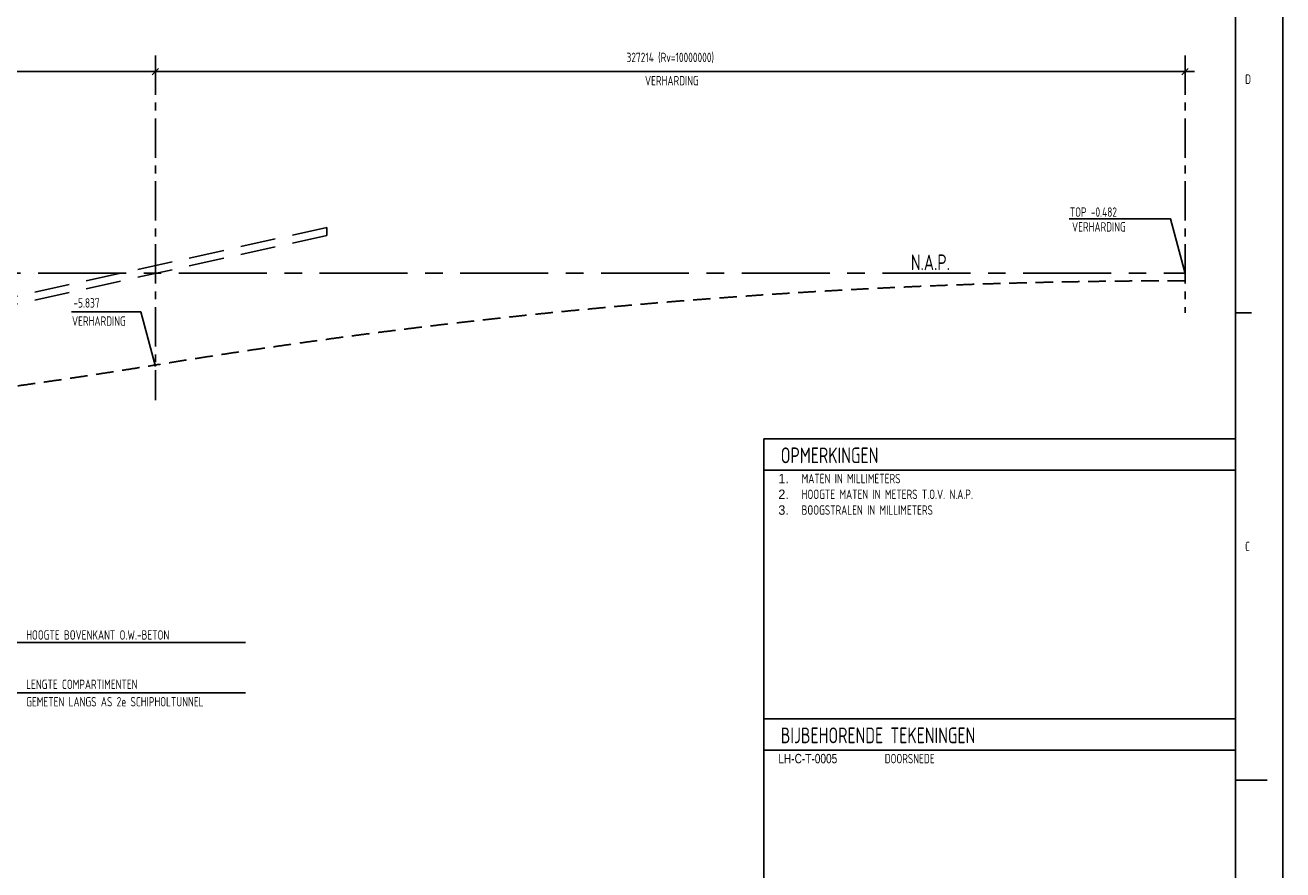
# Model space of a CAD drawing. Extents: x 0 to 1189000, y 0 to 841000.
# Tile 19 of 20: x 789293 to 1189000, y 268463 to 536926. Entities that reach past the tile are written whole.
import ezdxf
from ezdxf.enums import TextEntityAlignment as Align

# ---------------------------------------------------------------- set-up
doc = ezdxf.new("R2010")
doc.units = 0
doc.header["$LTSCALE"] = 10000
doc.header["$MEASUREMENT"] = 0
for name, pattern in [('CENTER', [2, 1.25, -0.25, 0.25, -0.25]), ('DASHED', [0.75, 0.5, -0.25]), ('HIDDEN', [0.375, 0.25, -0.125])]:
    doc.linetypes.add(name, pattern=pattern)
doc.layers.get('0').update_dxf_attribs({"linetype": 'CONTINUOUS'})
doc.layers.get('DEFPOINTS').update_dxf_attribs({"linetype": 'CONTINUOUS'})
for name, color, linetype in [('101', 7, 'CONTINUOUS'), ('102', 2, 'CONTINUOUS'), ('103', 4, 'CONTINUOUS'), ('132', 2, 'CONTINUOUS'), ('133', 4, 'CONTINUOUS'), ('142', 2, 'CONTINUOUS'), ('143', 4, 'CONTINUOUS'), ('3001', 7, 'CONTINUOUS'), ('3081', 7, 'CONTINUOUS'), ('3082', 2, 'CONTINUOUS'), ('3083', 4, 'CONTINUOUS'), ('3091', 7, 'CONTINUOUS')]:
    doc.layers.add(name, color=color, linetype=linetype)
doc.styles.add('ISO', font='ISO', dxfattribs={"width": 0.8})
doc.styles.get("Standard").update_dxf_attribs({"font": 'SIMPLEX.SHX'})
doc.styles.add('STENEQ', font='STENEQ', dxfattribs={"width": 0.8})
doc.dimstyles.get("Standard").update_dxf_attribs({"dimtxt": 0.18, "dimasz": 0.18, "dimexe": 0.18, "dimexo": 0.0625, "dimgap": 0.09, "dimtad": 0, "dimtih": 1, "dimtoh": 1, "dimdec": 4, "dimzin": 0, "dimtxsty": 'STANDARD', "dimcen": 0.09, "dimazin": 3, "dimtfac": 1, "dimtdec": 4, "dimtofl": 0, "dimtmove": 0, "dimatfit": 3, "dimtolj": 1, "dimtzin": 0})

# ---------------------------------------------------------------- blocks, each defined once
blk = doc.blocks.new('DIMTICK')
at = {"color": 2}
blk.add_line((-1, -1), (1, 1), dxfattribs=at)
for p, q in [((3, 0), (-1, 0)), ((0, -3), (0, 3))]:
    blk.add_line(p, q)
blk = doc.blocks.new('*D22')
at = {"color": 0, "linetype": 'BYBLOCK'}
blk.add_line((717437, 324709), (779887, 324709), dxfattribs=at)
at = {"layer": 'DEFPOINTS', "color": 0, "linetype": 'BYBLOCK'}
for p in [(716437, 324543), (780887, 324709), (780887, 324543)]:
    blk.add_point(p, dxfattribs=at)
at = {"color": 0, "linetype": 'BYBLOCK', "xscale": 1000, "yscale": 1000, "zscale": 1000, "rotation": 180}
blk.add_blockref('DIMTICK', (716437, 324709), dxfattribs=at)
at = {"color": 0, "linetype": 'BYBLOCK', "xscale": 1000, "yscale": 1000, "zscale": 1000}
blk.add_blockref('DIMTICK', (780887, 324709), dxfattribs=at)
at = {"color": 2, "linetype": 'BYBLOCK', "style": 'ISO', "width": 0.8}
blk.add_text('64450', height=3000, dxfattribs=at).set_placement((748662, 327708), align=Align.CENTER)
blk = doc.blocks.new('*D39')
at = {"color": 0, "linetype": 'BYBLOCK'}
blk.add_line((537218, 522169), (829710, 522169), dxfattribs=at)
at = {"layer": 'DEFPOINTS', "color": 0, "linetype": 'BYBLOCK'}
for p in [(536218, 522169), (830710, 522169), (830710, 522169)]:
    blk.add_point(p, dxfattribs=at)
at = {"color": 0, "linetype": 'BYBLOCK', "xscale": 1000, "yscale": 1000, "zscale": 1000, "rotation": 180}
blk.add_blockref('DIMTICK', (536218, 522169), dxfattribs=at)
at = {"color": 0, "linetype": 'BYBLOCK', "xscale": 1000, "yscale": 1000, "zscale": 1000}
blk.add_blockref('DIMTICK', (830710, 522169), dxfattribs=at)
at = {"color": 2, "linetype": 'BYBLOCK', "style": 'ISO', "width": 0.8}
blk.add_text('294492 (Rv=9000000)', height=3000, dxfattribs=at).set_placement((683464, 525168), align=Align.CENTER)
blk = doc.blocks.new('*D38')
at = {"color": 0, "linetype": 'BYBLOCK'}
blk.add_line((831710, 522169), (1156923, 522169), dxfattribs=at)
at = {"layer": 'DEFPOINTS', "color": 0, "linetype": 'BYBLOCK'}
for p in [(830710, 522169), (1157923, 522169), (1157923, 522169)]:
    blk.add_point(p, dxfattribs=at)
at = {"color": 0, "linetype": 'BYBLOCK', "xscale": 1000, "yscale": 1000, "zscale": 1000, "rotation": 180}
blk.add_blockref('DIMTICK', (830710, 522169), dxfattribs=at)
at = {"color": 0, "linetype": 'BYBLOCK', "xscale": 1000, "yscale": 1000, "zscale": 1000}
blk.add_blockref('DIMTICK', (1157923, 522169), dxfattribs=at)
at = {"color": 2, "linetype": 'BYBLOCK', "style": 'ISO', "width": 0.8}
blk.add_text('327214 (Rv=10000000)', height=3000, dxfattribs=at).set_placement((994317, 525168), align=Align.CENTER)
blk = doc.blocks.new('VERTALIG')
at = {"layer": '3001', "linetype": 'DASHED'}
for p, q in [((348917, 15853), (244669, 11238)), ((348917, 15353), (244669, 10738))]:
    blk.add_line(p, q, dxfattribs=at)
at = {"layer": '3001'}
blk.add_line((348917, 15353), (348917, 15853), dxfattribs=at)
at = {"layer": '3001', "linetype": 'CENTER'}
blk.add_line((-234725, 12956), (621705, 12956), dxfattribs=at)
at = {"layer": '3001', "linetype": 'HIDDEN'}
for centre, radius, start, end in [((621705, -9987526), 10000000, 90.0000019, 91.875129), ((0, 9002300), 9000000, 270, 271.875129)]:
    blk.add_arc(centre, radius, start, end, dxfattribs=at)
blk = doc.blocks.new('SHEET_A0')
at = {"layer": '101'}
for p, q in [((1174, 445.5), (1179, 445.5)), ((1174, 297), (1184, 297))]:
    blk.add_line(p, q, dxfattribs=at)
blk.add_lwpolyline([(0, 0), (1189, 0), (1189, 841), (0, 841)], close=True, dxfattribs=at)
at = {"layer": '103'}
blk.add_lwpolyline([(15, 15), (1174, 15), (1174, 816), (15, 816)], close=True, dxfattribs=at)
at = {"layer": '101', "style": 'ISO', "width": 0.8}
for p in [(1046, 214.2), (1046, 204.2), (1046, 194.2), (1046, 184.2), (1046, 174.2), (1046, 164.2)]:
    blk.add_attdef('DATUM', text='', height=2.5, dxfattribs=at).set_placement(p, align=Align.CENTER)
blk.add_attdef('NAAM', (1039.21, 19.42), '', height=2.5, dxfattribs=at)
at = {"layer": '102', "style": 'ISO', "width": 0.8}
for s, p in [('D', (1177, 518.25)), ('C', (1177, 369.75))]:
    blk.add_text(s, height=3, dxfattribs=at).set_placement(p)
for tag, height, p in [('DOS_NR', 3.5, (80, 809.25)), ('REV.', 2.5, (1030, 214.2)), ('REV.', 2.5, (1030, 204.2)), ('REV.', 2.5, (1030, 194.2)), ('REV.', 2.5, (1030, 184.2)), ('REV.', 2.5, (1030, 174.2)), ('REV.', 2.5, (1030, 164.2))]:
    blk.add_attdef(tag, text='', height=height, dxfattribs=at).set_placement(p, align=Align.CENTER)
for tag, p, height in [('OMSCHRIJVING', (1060, 214.2), 2.5), ('OMSCHRIJVING', (1060, 204.2), 2.5), ('OMSCHRIJVING', (1060, 194.2), 2.5), ('OMSCHRIJVING', (1060, 184.2), 2.5), ('OMSCHRIJVING', (1060, 174.2), 2.5), ('OMSCHRIJVING', (1060, 164.2), 2.5), ('SCHAAL', (1162.23, 44.76), 3)]:
    blk.add_attdef(tag, p, '', height=height, dxfattribs=at)
at = {"layer": '103', "style": 'ISO', "width": 0.8}
for tag, p in [('ONDERDEEL', (1053.97, 49.76)), ('ONDERDEEL', (1053.97, 41.26)), ('ONDERDEEL', (1053.97, 32.76)), ('TEKENINGNUMMER', (1078.12, 19.42))]:
    blk.add_attdef(tag, p, '', height=5, dxfattribs=at)

msp = doc.modelspace()

# ---------------------------------------------------------------- linework, layer by layer
at = {"layer": '103'}
msp.add_line((1024000, 221500), (1024000, 405500), dxfattribs=at)
at = {"layer": '133'}
for p, q in [((1174000, 405500), (1024000, 405500)), ((1174000, 395500), (1024000, 395500))]:
    msp.add_line(p, q, dxfattribs=at)
at = {"layer": '143'}
for p, q in [((1174000, 316500), (1024000, 316500)), ((1174000, 306500), (1024000, 306500))]:
    msp.add_line(p, q, dxfattribs=at)
at = {"layer": '3081', "linetype": 'CENTER'}
for p, q in [((830710.31635, 527291.59541), (830710.31635, 417702.40074)), ((1157923.31635, 527291.59541), (1157923.31635, 445526.16849))]:
    msp.add_line(p, q, dxfattribs=at)
at = {"layer": '3081'}
msp.add_line((859335.1197, 340708.843), (294746.15455, 340708.843), dxfattribs=at)
for points in [[(1157923.31635, 457999.74606), (1153264.57354, 475386.41093), (1121133.66646, 475386.41093)], [(830710.31635, 428401.88665), (826051.57354, 445788.55152), (803975.48857, 445788.55152)]]:
    msp.add_lwpolyline(points, dxfattribs=at)
at = {"layer": '3091'}
msp.add_line((783887.31635, 324708.843), (859335.1197, 324708.843), dxfattribs=at)

# ---------------------------------------------------------------- block references
at = {"xscale": 1000, "yscale": 1000, "zscale": 1000}
msp.add_blockref('SHEET_A0', (0, 0), dxfattribs=at)
at = {"yscale": 5}
msp.add_blockref('VERTALIG', (536218.31635, 393321.76588), dxfattribs=at)

# ---------------------------------------------------------------- texts
at = {"layer": '132', "style": 'STENEQ'}
for s, p in [('1.', (1028663.17219, 391319.11616)), ('2.', (1028663.17219, 386319.11616)), ('3.', (1028663.17219, 381319.11616))]:
    msp.add_text(s, height=3000, dxfattribs=at).set_placement(p)
at = {"layer": '132', "style": 'ISO', "width": 0.8}
for s, p in [('MATEN IN MILLIMETERS', (1036065.84569, 391319.11616)), ('HOOGTE MATEN IN METERS T.O.V. N.A.P.', (1036065.84569, 386319.11616)), ('BOOGSTRALEN IN MILLIMETERS', (1036065.84569, 381319.11616))]:
    msp.add_text(s, height=3000, dxfattribs=at).set_placement(p)
at = {"layer": '133', "style": 'ISO', "width": 0.8}
msp.add_text('OPMERKINGEN', height=5000, dxfattribs=at).set_placement((1029425.21211, 397703.31474))
at = {"layer": '142', "width": 0.8}
for s, style, p in [('LH-C-T-0005', 'STENEQ', (1028663.17219, 302319.11616)), ('DOORSNEDE', 'ISO', (1062483.22957, 302319.11616))]:
    msp.add_text(s, height=3000, dxfattribs=dict(at, style=style)).set_placement(p)
at = {"layer": '143', "style": 'ISO', "width": 0.8}
msp.add_text('BIJBEHORENDE TEKENINGEN', height=5000, dxfattribs=at).set_placement((1029425.21211, 308703.31474))
at = {"layer": '3082', "style": 'ISO', "width": 0.8}
for s, p in [('VERHARDING', (986276.75402, 517777.91053)), ('TOP -0.482', (1121286.33734, 476005.86649)), ('VERHARDING', (1121993.27664, 471315.13254)), ('-5.837', (804622.31975, 447148.54659)), ('VERHARDING', (804180.27756, 441375.28128)), ('HOOGTE BOVENKANT O.W.-BETON', (789607.28646, 341621.57373)), ('LENGTE COMPARTIMENTEN', (789607.28646, 325927.08556)), ('GEMETEN LANGS AS 2e SCHIPHOLTUNNEL', (789607.28646, 320394.11345))]:
    msp.add_text(s, height=3000, dxfattribs=at).set_placement(p)
at = {"layer": '3083', "style": 'ISO', "width": 0.8}
msp.add_text('N.A.P.', height=5000, dxfattribs=at).set_placement((1070761.63177, 459042.04774))

# ---------------------------------------------------------------- dimensions: what is measured, and where the dimension line sits
at = {"layer": '3091'}
for base, p1, p2, text, picture, middle in [((830710.31635, 522169.37881), (536218.31635, 522169.37881), (830710.31635, 522169.37881), '294492 (Rv=9000000)', '*D39', (683464.31635, 525168.06647)), ((1157923.31635, 522169.37881), (830710.31635, 522169.37881), (1157923.31635, 522169.37881), '327214 (Rv=10000000)', '*D38', (994316.81635, 525168.06647))]:
    dim = msp.add_linear_dim(base=base, p1=p1, p2=p2, text=text, dimstyle='Standard', dxfattribs=at)
    dim.commit()
    dim.dimension.update_dxf_attribs({"geometry": picture, "text_midpoint": middle})
dim = msp.add_linear_dim(base=(790680.2776323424, 324708.8430047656), p1=(716437.3163472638, 324543.4891588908), p2=(780887.3163472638, 324543.4891588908), dimstyle='Standard', dxfattribs=at)
dim.commit()
dim.dimension.update_dxf_attribs({"geometry": '*D22', "text_midpoint": (748662.3163472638, 327707.5306688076)})

doc.saveas('drawing.dxf')
